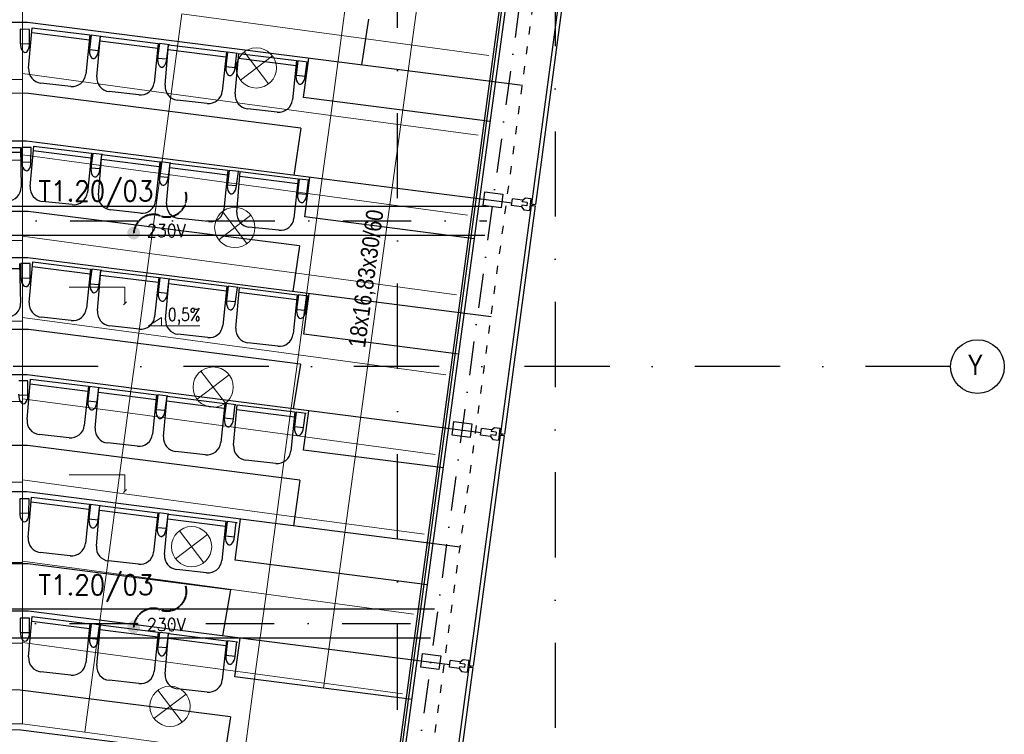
# Model space of a CAD drawing. Header units: millimetres. Extents: x -32221 to 212500, y 31663 to 93766.
# Tile 208 of 256: x 86252 to 93588, y 37916 to 43241. Entities that reach past the tile are written whole.
import ezdxf

# ---------------------------------------------------------------- set-up
doc = ezdxf.new("R2010")
doc.units = ezdxf.units.MM
for name, pattern in [('DASHDOTX2', [50.8, 25.4, -12.7, 0, -12.7]), ('GCAD_ISO03W100', [30, 12, -18]), ('HIDDEN', [0.375, 0.25, -0.125])]:
    doc.linetypes.add(name, pattern=pattern)
for name, color, linetype in [('IE-ZASILANIA', 5, 'Continuous'), ('osie', 251, 'Continuous'), ('Sciany', 251, 'Continuous'), ('Wyposazenie', 251, 'Continuous')]:
    doc.layers.add(name, color=color, linetype=linetype)
for name, color, linetype, lineweight in [('kasetony', 251, 'Continuous', 5), ('lampy', 251, 'Continuous', 9), ('opis', 251, 'Continuous', 15), ('Opisy', 251, 'Continuous', 13)]:
    doc.layers.add(name, color=color, linetype=linetype, lineweight=lineweight)
doc.styles.add('ROMANS', font='romans.shx', dxfattribs={"width": 0.7})
doc.styles.get("Standard").update_dxf_attribs({"font": 'ARIALN.TTF'})

msp = doc.modelspace()

# ---------------------------------------------------------------- hatches: boundary and pattern name
at = {"layer": 'IE-ZASILANIA', "linetype": 'HIDDEN', "lineweight": 40}
h = msp.add_hatch(color=256, dxfattribs=at)
edge = h.paths.add_edge_path()
edge.add_ellipse((87101.405, 41650.788), major_axis=(33.941, 33.941), ratio=1, start_angle=327.9527645, end_angle=507.9527645)
edge.add_ellipse((87101.405, 41650.788), major_axis=(-33.941, 33.941), ratio=1, start_angle=57.9527645, end_angle=237.9527645)
h = msp.add_hatch(color=256, dxfattribs=at)
edge = h.paths.add_edge_path()
edge.add_ellipse((87101.405, 38715.426), major_axis=(33.941, 33.941), ratio=1, start_angle=327.9527645, end_angle=507.9527645)
edge.add_ellipse((87101.405, 38715.426), major_axis=(-33.941, 33.941), ratio=1, start_angle=57.9527645, end_angle=237.9527645)

# ---------------------------------------------------------------- linework, layer by layer
for centre, radius, start, end in [((87349.518, 41916.603), 145.972, 244.8187509, 15.9256724), ((87250.165, 41640.084), 149.145, 75.5392722, 175.8840733), ((87349.518, 38981.241), 145.972, 244.8187509, 15.9256724), ((87250.165, 38704.721), 149.145, 75.5392722, 175.8840733)]:
    msp.add_arc(centre, radius, start, end, dxfattribs=at)
at = {"layer": 'kasetony', "color": 251, "true_color": 0x636466}
for p, q in [((88731.04, 43716.963), (88650.599, 43122.38)), ((86272.266, 42794.948), (86272.266, 43394.948)), ((87380.992, 42688.678), (87461.432, 43283.261)), ((87380.992, 42688.678), (87461.432, 43283.261)), ((87461.432, 43283.261), (87380.992, 42688.678)), ((88650.599, 43122.38), (87461.432, 43283.261)), ((88650.599, 43122.38), (87461.432, 43283.261)), ((88570.158, 42527.796), (88650.599, 43122.38)), ((88570.158, 42527.796), (88650.599, 43122.38)), ((88650.599, 43122.38), (88570.158, 42527.796)), ((89748.891, 42973.792), (88650.599, 43122.38)), ((89748.891, 42973.792), (88650.599, 43122.38)), ((85072.266, 42794.948), (86272.266, 42794.948)), ((86272.266, 42794.948), (85072.266, 42794.948)), ((86272.266, 42838.677), (87380.992, 42688.678)), ((87380.992, 42688.678), (86272.266, 42838.677)), ((86272.266, 42194.948), (86272.266, 42794.948)), ((87300.551, 42094.095), (87380.992, 42688.678)), ((87300.551, 42094.095), (87380.992, 42688.678)), ((87380.992, 42688.678), (87300.551, 42094.095)), ((87380.992, 42688.678), (88570.158, 42527.796)), ((88570.158, 42527.796), (87380.992, 42688.678)), ((88489.717, 41933.213), (88570.158, 42527.796)), ((88489.717, 41933.213), (88570.158, 42527.796)), ((88570.158, 42527.796), (88489.717, 41933.213)), ((88570.158, 42527.796), (89668.45, 42379.209)), ((89668.45, 42379.209), (88570.158, 42527.796)), ((85072.266, 42194.948), (86272.266, 42194.948)), ((86272.266, 42194.948), (85072.266, 42194.948)), ((87300.551, 42094.095), (86272.266, 42233.211)), ((86272.266, 42233.211), (87300.551, 42094.095)), ((87300.551, 42094.095), (86272.266, 42233.211)), ((86272.266, 41594.948), (86272.266, 42194.948)), ((87220.11, 41499.511), (87300.551, 42094.095)), ((87220.11, 41499.511), (87300.551, 42094.095)), ((87300.551, 42094.095), (87220.11, 41499.511)), ((88489.717, 41933.213), (87300.551, 42094.095)), ((87300.551, 42094.095), (88489.717, 41933.213)), ((88489.717, 41933.213), (87300.551, 42094.095)), ((88409.277, 41338.63), (88489.717, 41933.213)), ((88409.277, 41338.63), (88489.717, 41933.213)), ((88489.717, 41933.213), (88409.277, 41338.63)), ((89588.009, 41784.626), (88489.717, 41933.213)), ((88489.717, 41933.213), (89588.009, 41784.626)), ((89588.009, 41784.626), (88489.717, 41933.213)), ((85072.266, 41594.948), (86272.266, 41594.948)), ((86272.266, 41594.948), (85072.266, 41594.948)), ((86272.266, 41627.745), (87220.11, 41499.511)), ((87220.11, 41499.511), (86272.266, 41627.745)), ((86272.266, 40994.948), (86272.266, 41594.948)), ((87139.669, 40904.928), (87220.11, 41499.511)), ((87139.669, 40904.928), (87220.11, 41499.511)), ((87220.11, 41499.511), (87139.669, 40904.928)), ((87220.11, 41499.511), (88409.277, 41338.63)), ((88409.277, 41338.63), (87220.11, 41499.511)), ((88328.836, 40744.046), (88409.277, 41338.63)), ((88328.836, 40744.046), (88409.277, 41338.63)), ((88409.277, 41338.63), (88328.836, 40744.046)), ((88409.277, 41338.63), (89507.569, 41190.043)), ((89507.569, 41190.043), (88409.277, 41338.63)), ((87139.669, 40904.928), (86272.266, 41022.278)), ((86272.266, 41022.278), (87139.669, 40904.928)), ((87139.669, 40904.928), (86272.266, 41022.278)), ((85072.266, 40994.948), (86272.266, 40994.948)), ((86272.266, 40994.948), (85072.266, 40994.948)), ((86272.266, 40394.948), (86272.266, 40994.948)), ((87059.229, 40310.345), (87139.669, 40904.928)), ((87059.229, 40310.345), (87139.669, 40904.928)), ((87139.669, 40904.928), (87059.229, 40310.345)), ((88328.836, 40744.046), (87139.669, 40904.928)), ((87139.669, 40904.928), (88328.836, 40744.046)), ((88328.836, 40744.046), (87139.669, 40904.928)), ((88248.395, 40149.463), (88328.836, 40744.046)), ((88248.395, 40149.463), (88328.836, 40744.046)), ((88328.836, 40744.046), (88248.395, 40149.463)), ((89427.128, 40595.459), (88328.836, 40744.046)), ((88328.836, 40744.046), (89427.128, 40595.459)), ((89427.128, 40595.459), (88328.836, 40744.046)), ((85072.266, 40394.948), (86272.266, 40394.948)), ((86272.266, 40394.948), (85072.266, 40394.948)), ((86272.266, 40416.812), (87059.229, 40310.345)), ((87059.229, 40310.345), (86272.266, 40416.812)), ((86272.266, 39794.948), (86272.266, 40394.948)), ((86978.788, 39715.761), (87059.229, 40310.345)), ((86978.788, 39715.761), (87059.229, 40310.345)), ((87059.229, 40310.345), (86978.788, 39715.761)), ((87059.229, 40310.345), (88248.395, 40149.463)), ((88248.395, 40149.463), (87059.229, 40310.345)), ((88167.954, 39554.88), (88248.395, 40149.463)), ((88167.954, 39554.88), (88248.395, 40149.463)), ((88248.395, 40149.463), (88167.954, 39554.88)), ((88248.395, 40149.463), (89346.687, 40000.876)), ((89346.687, 40000.876), (88248.395, 40149.463)), ((85072.266, 39794.948), (86272.266, 39794.948)), ((86272.266, 39794.948), (85072.266, 39794.948)), ((86978.788, 39715.761), (86272.266, 39811.346)), ((86272.266, 39811.346), (86978.788, 39715.761)), ((86978.788, 39715.761), (86272.266, 39811.346)), ((86272.266, 39194.948), (86272.266, 39794.948)), ((86898.347, 39121.178), (86978.788, 39715.761)), ((86898.347, 39121.178), (86978.788, 39715.761)), ((86978.788, 39715.761), (86898.347, 39121.178)), ((88167.954, 39554.88), (86978.788, 39715.761)), ((86978.788, 39715.761), (88167.954, 39554.88)), ((88167.954, 39554.88), (86978.788, 39715.761)), ((88167.954, 39554.88), (88087.514, 38960.297)), ((89266.246, 39406.293), (88167.954, 39554.88)), ((88167.954, 39554.88), (89266.246, 39406.293)), ((89266.246, 39406.293), (88167.954, 39554.88)), ((85072.266, 39194.948), (86272.266, 39194.948)), ((86272.266, 39194.948), (85072.266, 39194.948)), ((86272.266, 39205.88), (86898.347, 39121.178)), ((86898.347, 39121.178), (86272.266, 39205.88)), ((86898.347, 39121.178), (86272.266, 39205.88)), ((86272.266, 38594.948), (86272.266, 39194.948)), ((86817.906, 38526.595), (86898.347, 39121.178)), ((86817.906, 38526.595), (86898.347, 39121.178)), ((86898.347, 39121.178), (86817.906, 38526.595)), ((88087.514, 38960.297), (86898.347, 39121.178)), ((88087.514, 38960.297), (86898.347, 39121.178)), ((88007.073, 38365.713), (88087.514, 38960.297)), ((88007.073, 38365.713), (88087.514, 38960.297)), ((88087.514, 38960.297), (88007.073, 38365.713)), ((89185.805, 38811.709), (88087.514, 38960.297)), ((89185.805, 38811.709), (88087.514, 38960.297)), ((85072.266, 38594.948), (86272.266, 38594.948)), ((86272.266, 38594.948), (85072.266, 38594.948)), ((86272.266, 38600.414), (86817.906, 38526.595)), ((86817.906, 38526.595), (86272.266, 38600.414)), ((86272.266, 37994.948), (86272.266, 38594.948)), ((86737.465, 37932.012), (86817.906, 38526.595)), ((86737.465, 37932.012), (86817.906, 38526.595)), ((86817.906, 38526.595), (86737.465, 37932.012)), ((86817.906, 38526.595), (88007.073, 38365.713)), ((88007.073, 38365.713), (86817.906, 38526.595)), ((87926.632, 37771.13), (88007.073, 38365.713)), ((87926.632, 37771.13), (88007.073, 38365.713)), ((88007.073, 38365.713), (87926.632, 37771.13)), ((88007.073, 38365.713), (89105.365, 38217.126)), ((89105.365, 38217.126), (88007.073, 38365.713)), ((85072.266, 37994.948), (86272.266, 37994.948)), ((86272.266, 37994.948), (85072.266, 37994.948)), ((86737.465, 37932.012), (86272.266, 37994.948)), ((86272.266, 37994.948), (86737.465, 37932.012)), ((86737.465, 37932.012), (86272.266, 37994.948)), ((87926.632, 37771.13), (86737.465, 37932.012)), ((86737.465, 37932.012), (87926.632, 37771.13)), ((87926.632, 37771.13), (86737.465, 37932.012))]:
    msp.add_line(p, q, dxfattribs=at)
at = {"layer": 'lampy', "color": 251, "true_color": 0x636466}
for p, q in [((87924.907, 43000.693), (88106.684, 42762.036)), ((88135.124, 42972.253), (87896.467, 42790.476)), ((87974.242, 41783.087), (87735.585, 41601.31)), ((87764.025, 41811.527), (87945.802, 41572.87)), ((87813.361, 40593.92), (87574.704, 40412.143)), ((87603.144, 40622.36), (87784.921, 40383.703)), ((87652.479, 39404.753), (87413.822, 39222.977)), ((87442.262, 39433.193), (87624.039, 39194.536)), ((87281.381, 38244.027), (87463.158, 38005.37)), ((87491.598, 38215.587), (87252.941, 38033.81))]:
    msp.add_line(p, q, dxfattribs=at)
for centre in [(88015.795, 42881.365), (87854.914, 41692.198), (87694.032, 40503.032), (87533.151, 39313.865), (87372.269, 38124.698)]:
    msp.add_circle(centre, 150, dxfattribs=at)
at = {"layer": 'opis', "color": 251, "true_color": 0x636466}
for p, q in [((86620.416, 41248.374), (87036.257, 41248.374)), ((87036.257, 41248.374), (87036.251, 41128.142)), ((87025.016, 41116.907), (87047.486, 41139.377)), ((87211.252, 40960.181), (87308.594, 41021.095)), ((87308.594, 41021.095), (87308.594, 40960.181)), ((87211.252, 40960.181), (87593.469, 40960.181)), ((86620.343, 39848.345), (87036.184, 39848.345)), ((87036.184, 39848.345), (87036.178, 39728.114)), ((87024.943, 39716.879), (87047.413, 39739.349))]:
    msp.add_line(p, q, dxfattribs=at)
at = {"layer": 'Opisy', "color": 251, "true_color": 0x636466}
msp.add_line((88515.861, 38259.245), (89464.117, 45173.892), dxfattribs=at)
at = {"layer": 'osie', "color": 251, "linetype": 'DASHDOTX2', "ltscale": 25, "true_color": 0x636466}
for p, q in [((89067.244, 33019.002), (89067.244, 62730.045)), ((90241.854, 62730.045), (90241.854, 33019.002)), ((93188.295, 40655.672), (77303.49, 40655.672))]:
    msp.add_line(p, q, dxfattribs=at)
at = {"layer": 'osie', "color": 251, "true_color": 0x636466}
for p, q in [((79516.379, 41851.817), (89748.401, 41851.817)), ((89718.693, 41631.817), (79515.979, 41631.817)), ((79510.926, 38851.817), (89343.3, 38851.817)), ((89313.593, 38631.817), (79510.527, 38631.817))]:
    msp.add_line(p, q, dxfattribs=at)
at = {"layer": 'osie', "color": 251, "linetype": 'DASHDOTX2', "ltscale": 20, "true_color": 0x636466}
for p, q in [((79516.179, 41741.817), (89733.547, 41741.817)), ((79510.726, 38741.817), (89328.447, 38741.817))]:
    msp.add_line(p, q, dxfattribs=at)
at = {"layer": 'osie', "color": 251, "true_color": 0x636466}
msp.add_circle((93388.295, 40655.672), 200, dxfattribs=at)
at = {"layer": 'Sciany', "color": 251, "true_color": 0x636466}
for p, q in [((88918.777, 36597.653), (90107.889, 45387.049)), ((88935.662, 36595.368), (90124.928, 45384.931)), ((88963.002, 36606.82), (90150.255, 45381.504)), ((90297.884, 43596.391), (90064.937, 41868.433)), ((90327.435, 43592.407), (90094.487, 41864.449)), ((86310.026, 43220.579), (79640.271, 43236.294)), ((89997.898, 42750.94), (86310.026, 43220.579)), ((88366.492, 42660.437), (88405.377, 42953.743)), ((89758.729, 42481.107), (88366.492, 42660.437)), ((86302.128, 42334.878), (79639.388, 42350.571)), ((89920.516, 41874.088), (86302.128, 42334.878)), ((88376.071, 41770.903), (88415.166, 42065.79)), ((89704.756, 41856.76), (89717.67, 41958.173)), ((89717.67, 41958.173), (89852.887, 41940.954)), ((89852.887, 41940.954), (89839.973, 41839.541)), ((89917.287, 41855.46), (89923.744, 41906.166)), ((89997.81, 41896.734), (89923.744, 41906.166)), ((89997.81, 41896.734), (89996.196, 41884.057)), ((89997.81, 41896.734), (90020.097, 41912.95)), ((90020.097, 41912.95), (90061.349, 41907.697)), ((90061.349, 41907.697), (90050.116, 41819.49)), ((89839.973, 41839.541), (89704.756, 41856.76)), ((90063.43, 41856.601), (89834.324, 40157.153)), ((90092.98, 41852.618), (89863.875, 40153.169)), ((89991.353, 41846.028), (89917.287, 41855.46)), ((89992.967, 41858.704), (89991.353, 41846.028)), ((89991.353, 41846.028), (90008.864, 41824.743)), ((90030, 41853.988), (89992.967, 41858.704)), ((90033.228, 41879.341), (89996.196, 41884.057)), ((90008.864, 41824.743), (90050.116, 41819.49)), ((90033.228, 41879.341), (90030, 41853.988)), ((90054.979, 41857.678), (90071.881, 41855.525)), ((90056.486, 41869.509), (90073.388, 41867.357)), ((90063.43, 41856.601), (90092.98, 41852.618)), ((90064.937, 41868.433), (90094.487, 41864.449)), ((90073.388, 41867.357), (90071.881, 41855.525)), ((89640.707, 41608.838), (88376.071, 41770.903)), ((86314.034, 41466.37), (79638.522, 41482.09)), ((89765.556, 41026.83), (86314.034, 41466.37)), ((88368.502, 40896.685), (88408.665, 41199.625)), ((89524.34, 40748.796), (88368.502, 40896.685)), ((86306.97, 40593.614), (79637.653, 40609.322)), ((89689.903, 40162.808), (86306.97, 40593.614)), ((88366.61, 40033.821), (88405.397, 40326.386)), ((89474.143, 40145.48), (89487.058, 40246.893)), ((89487.058, 40246.893), (89622.275, 40229.674)), ((89622.275, 40229.674), (89609.36, 40128.261)), ((89767.198, 40185.454), (89789.485, 40201.67)), ((89789.485, 40201.67), (89830.736, 40196.417)), ((89609.36, 40128.261), (89474.143, 40145.48)), ((89832.818, 40145.321), (89601.369, 38428.489)), ((89862.368, 40141.338), (89630.92, 38424.505)), ((89686.675, 40144.18), (89693.132, 40194.886)), ((89760.74, 40134.748), (89686.675, 40144.18)), ((89767.198, 40185.454), (89693.132, 40194.886)), ((89762.355, 40147.424), (89760.74, 40134.748)), ((89760.74, 40134.748), (89778.252, 40113.463)), ((89799.387, 40142.708), (89762.355, 40147.424)), ((89767.198, 40185.454), (89765.583, 40172.777)), ((89802.616, 40168.061), (89765.583, 40172.777)), ((89802.616, 40168.061), (89799.387, 40142.708)), ((89830.736, 40196.417), (89819.504, 40108.21)), ((89824.367, 40146.398), (89841.269, 40144.245)), ((89825.873, 40158.229), (89842.775, 40156.077)), ((89832.818, 40145.321), (89862.368, 40141.338)), ((89834.324, 40157.153), (89863.875, 40153.169)), ((89842.775, 40156.077), (89841.269, 40144.245)), ((89778.252, 40113.463), (89819.504, 40108.21)), ((89409.545, 39900.378), (88366.61, 40033.821)), ((86306.757, 39721.996), (79636.784, 39737.706)), ((89534.327, 39310.976), (86306.757, 39721.996)), ((87857.596, 39214.478), (87898.015, 39519.355)), ((89291.709, 39029.482), (87857.596, 39214.478)), ((86317.614, 38833.928), (79643.665, 38849.647)), ((89456.948, 38434.144), (86317.614, 38833.928)), ((87855.704, 38344.045), (87894.035, 38633.176)), ((89241.188, 38416.816), (89254.103, 38518.229)), ((89254.103, 38518.229), (89389.32, 38501.01)), ((89389.32, 38501.01), (89376.405, 38399.597)), ((89453.72, 38415.515), (89460.177, 38466.222)), ((89534.242, 38456.79), (89460.177, 38466.222)), ((89534.242, 38456.79), (89532.628, 38444.113)), ((89569.661, 38439.397), (89532.628, 38444.113)), ((89534.242, 38456.79), (89556.53, 38473.006)), ((89556.53, 38473.006), (89597.781, 38467.753)), ((89597.781, 38467.753), (89586.549, 38379.546)), ((89376.405, 38399.597), (89241.188, 38416.816)), ((89599.863, 38416.657), (89356.839, 36613.927)), ((89629.413, 38412.674), (89386.389, 36609.944)), ((89527.785, 38406.083), (89453.72, 38415.515)), ((89529.4, 38418.76), (89527.785, 38406.083)), ((89527.785, 38406.083), (89545.297, 38384.799)), ((89566.432, 38414.044), (89529.4, 38418.76)), ((89545.297, 38384.799), (89586.549, 38379.546)), ((89569.661, 38439.397), (89566.432, 38414.044)), ((89591.412, 38417.734), (89608.314, 38415.581)), ((89592.918, 38429.565), (89609.82, 38427.413)), ((89599.863, 38416.657), (89629.413, 38412.674)), ((89601.369, 38428.489), (89630.92, 38424.505)), ((89609.82, 38427.413), (89608.314, 38415.581)), ((89176.019, 38174.446), (87855.704, 38344.045)), ((86260.94, 37947.777), (79635.015, 37963.383)), ((89298.494, 37560.954), (86260.94, 37947.777))]:
    msp.add_line(p, q, dxfattribs=at)
at = {"layer": 'Sciany', "color": 251, "linetype": 'DASHDOTX2', "ltscale": 10, "true_color": 0x636466}
msp.add_line((90248.958, 45374.804), (89064.91, 36606.259), dxfattribs=at)
at = {"layer": 'Sciany', "color": 251, "linetype": 'GCAD_ISO03W100', "ltscale": 5, "true_color": 0x636466}
msp.add_line((89166.818, 36590.565), (90347.914, 45354.992), dxfattribs=at)
at = {"layer": 'Wyposazenie', "color": 251, "true_color": 0x636466}
for p, q in [((88850.126, 43245.38), (88799.275, 42903.581)), ((86256.691, 43169.007), (86256.536, 43060.299)), ((86325.858, 43168.658), (86256.691, 43169.007)), ((86319.079, 42878.92), (86345.329, 43180.819)), ((86325.322, 43062.522), (86325.858, 43168.658)), ((86342.512, 43146.488), (86772.329, 43091.929)), ((86345.329, 43180.819), (86776.014, 43127.101)), ((86256.536, 43060.299), (86325.322, 43062.522)), ((86776.014, 43127.101), (86745.396, 42834.85)), ((86785.01, 43125.979), (86771.947, 43018.059)), ((86785.01, 43125.979), (86771.947, 43018.059)), ((86859.265, 43116.717), (86785.01, 43125.979)), ((86827.397, 42815.52), (86853.647, 43117.418)), ((86840.511, 43012.097), (86853.647, 43117.418)), ((86850.83, 43083.088), (87280.647, 43028.529)), ((86853.647, 43117.418), (87284.332, 43063.7)), ((87284.332, 43063.7), (87253.713, 42771.45)), ((87293.328, 43062.578), (87280.265, 42954.658)), ((87293.328, 43062.578), (87280.265, 42954.658)), ((87367.582, 43053.317), (87293.328, 43062.578)), ((86771.947, 43018.059), (86840.511, 43012.097)), ((86771.947, 43018.059), (86840.511, 43012.097)), ((87335.714, 42752.119), (87361.964, 43054.017)), ((87348.828, 42948.696), (87361.964, 43054.017)), ((87359.147, 43019.687), (87788.965, 42965.128)), ((87361.964, 43054.017), (87792.65, 43000.3)), ((87792.65, 43000.3), (87762.031, 42708.049)), ((87801.646, 42999.178), (87788.583, 42891.257)), ((87801.646, 42999.178), (87788.583, 42891.257)), ((87875.9, 42989.916), (87801.646, 42999.178)), ((87857.146, 42885.296), (87870.282, 42990.617)), ((87858.447, 42687.701), (87884.697, 42989.599)), ((87884.697, 42989.599), (88315.382, 42935.881)), ((87280.265, 42954.658), (87348.828, 42948.696)), ((87280.265, 42954.658), (87348.828, 42948.696)), ((87881.88, 42955.269), (88311.698, 42900.71)), ((88315.382, 42935.881), (88284.764, 42643.631)), ((88324.378, 42934.759), (88311.316, 42826.839)), ((88324.378, 42934.759), (88311.316, 42826.839)), ((88398.633, 42925.498), (88324.378, 42934.759)), ((88379.879, 42820.877), (88393.015, 42926.198)), ((87788.583, 42891.257), (87857.146, 42885.296)), ((87788.583, 42891.257), (87857.146, 42885.296)), ((88311.316, 42826.839), (88379.879, 42820.877)), ((88311.316, 42826.839), (88379.879, 42820.877)), ((86317.099, 42691.833), (81114.688, 42704.087)), ((86632.518, 42743.887), (86409.724, 42768.449)), ((87140.836, 42680.486), (86918.041, 42705.048)), ((88347.641, 42433.25), (86317.099, 42691.833)), ((87649.153, 42617.085), (87426.359, 42641.647)), ((88171.886, 42552.667), (87949.092, 42577.229)), ((88347.641, 42433.25), (88295.405, 42081.041)), ((85824.77, 42290.041), (86258.787, 42287.849)), ((85826.05, 42255.619), (86259.305, 42252.489)), ((86258.787, 42287.849), (86263.091, 41994.031)), ((86267.852, 42287.804), (86267.698, 42179.096)), ((86337.02, 42287.454), (86267.852, 42287.804)), ((86330.241, 41997.717), (86356.491, 42299.615)), ((86336.484, 42181.318), (86337.02, 42287.454)), ((86353.674, 42265.285), (86783.491, 42210.726)), ((86356.491, 42299.615), (86787.176, 42245.897)), ((86787.176, 42245.897), (86756.557, 41953.647)), ((86796.172, 42244.775), (86783.109, 42136.855)), ((86796.172, 42244.775), (86783.109, 42136.855)), ((86870.426, 42235.514), (86796.172, 42244.775)), ((86838.558, 41934.316), (86864.808, 42236.215)), ((86851.672, 42130.894), (86864.808, 42236.215)), ((86861.991, 42201.884), (87291.809, 42147.325)), ((86864.808, 42236.215), (87295.494, 42182.497)), ((87295.494, 42182.497), (87264.875, 41890.246)), ((86267.698, 42179.096), (86336.484, 42181.318)), ((86783.109, 42136.855), (86851.672, 42130.894)), ((86783.109, 42136.855), (86851.672, 42130.894)), ((87304.49, 42181.375), (87291.427, 42073.454)), ((87304.49, 42181.375), (87291.427, 42073.454)), ((87378.744, 42172.113), (87304.49, 42181.375)), ((87346.876, 41870.915), (87373.126, 42172.814)), ((87359.99, 42067.493), (87373.126, 42172.814)), ((87370.309, 42138.483), (87800.126, 42083.924)), ((87373.126, 42172.814), (87803.811, 42119.096)), ((87803.811, 42119.096), (87773.193, 41826.845)), ((87812.807, 42117.974), (87799.744, 42010.054)), ((87812.807, 42117.974), (87799.744, 42010.054)), ((87887.061, 42108.712), (87812.807, 42117.974)), ((87868.307, 42004.092), (87881.444, 42109.413)), ((87869.609, 41806.497), (87895.859, 42108.395)), ((87895.859, 42108.395), (88326.544, 42054.678)), ((87291.427, 42073.454), (87359.99, 42067.493)), ((87291.427, 42073.454), (87359.99, 42067.493)), ((87893.042, 42074.065), (88322.859, 42019.506)), ((88326.544, 42054.678), (88295.925, 41762.427)), ((88335.54, 42053.556), (88322.477, 41945.635)), ((88335.54, 42053.556), (88322.477, 41945.635)), ((88409.794, 42044.294), (88335.54, 42053.556)), ((88391.04, 41939.674), (88404.177, 42044.995)), ((87799.744, 42010.054), (87868.307, 42004.092)), ((87799.744, 42010.054), (87868.307, 42004.092)), ((88322.477, 41945.635), (88391.04, 41939.674)), ((88322.477, 41945.635), (88391.04, 41939.674)), ((86315.027, 41811.925), (81116.904, 41824.168)), ((86643.68, 41862.683), (86420.885, 41887.245)), ((87151.997, 41799.282), (86929.203, 41823.845)), ((88336.396, 41554.51), (86315.027, 41811.925)), ((87660.315, 41735.882), (87437.521, 41760.444)), ((88183.048, 41671.463), (87960.253, 41696.025)), ((88336.396, 41554.51), (88287.33, 41215.077)), ((85819.448, 41386.113), (86252.71, 41388.026)), ((86251.781, 41423.378), (86259.505, 41129.63)), ((86330.013, 41423.894), (86260.846, 41423.438)), ((86260.846, 41423.438), (86261.957, 41314.736)), ((86323.234, 41134.157), (86349.484, 41436.055)), ((86330.712, 41317.759), (86330.013, 41423.894)), ((86346.667, 41401.725), (86776.484, 41347.166)), ((86349.484, 41436.055), (86780.169, 41382.337)), ((86780.169, 41382.337), (86749.55, 41090.087)), ((86789.165, 41381.215), (86776.102, 41273.295)), ((86789.165, 41381.215), (86776.102, 41273.295)), ((86863.419, 41371.954), (86789.165, 41381.215)), ((86261.957, 41314.736), (86330.712, 41317.759)), ((86831.551, 41070.756), (86857.802, 41372.654)), ((86844.665, 41267.333), (86857.802, 41372.654)), ((86854.984, 41338.324), (87284.802, 41283.765)), ((86857.802, 41372.654), (87288.487, 41318.936)), ((87288.487, 41318.936), (87257.868, 41026.686)), ((87297.483, 41317.814), (87284.42, 41209.894)), ((87297.483, 41317.814), (87284.42, 41209.894)), ((87371.737, 41308.553), (87297.483, 41317.814)), ((87339.869, 41007.355), (87366.119, 41309.254)), ((87352.983, 41203.933), (87366.119, 41309.254)), ((87366.119, 41309.254), (87796.804, 41255.536)), ((86776.102, 41273.295), (86844.665, 41267.333)), ((86776.102, 41273.295), (86844.665, 41267.333)), ((87363.302, 41274.923), (87793.119, 41220.364)), ((87796.804, 41255.536), (87766.186, 40963.285)), ((87805.8, 41254.414), (87792.737, 41146.493)), ((87805.8, 41254.414), (87792.737, 41146.493)), ((87880.055, 41245.152), (87805.8, 41254.414)), ((87861.301, 41140.532), (87874.437, 41245.853)), ((87862.602, 40942.937), (87888.852, 41244.835)), ((87888.852, 41244.835), (88319.537, 41191.117)), ((87284.42, 41209.894), (87352.983, 41203.933)), ((87284.42, 41209.894), (87352.983, 41203.933)), ((87886.035, 41210.505), (88315.852, 41155.946)), ((88319.537, 41191.117), (88288.919, 40898.867)), ((88328.533, 41189.995), (88315.47, 41082.075)), ((88328.533, 41189.995), (88315.47, 41082.075)), ((88402.787, 41180.734), (88328.533, 41189.995)), ((88384.033, 41076.113), (88397.17, 41181.434)), ((87792.737, 41146.493), (87861.301, 41140.532)), ((87792.737, 41146.493), (87861.301, 41140.532)), ((88315.47, 41082.075), (88384.033, 41076.113)), ((88315.47, 41082.075), (88384.033, 41076.113)), ((86636.673, 40999.123), (86413.878, 41023.685)), ((86318.988, 40931.78), (81109.596, 40944.05)), ((87144.99, 40935.722), (86922.196, 40960.284)), ((88344.058, 40673.894), (86318.988, 40931.78)), ((87653.308, 40872.322), (87430.514, 40896.884)), ((88176.041, 40807.903), (87953.247, 40832.465)), ((88344.058, 40673.894), (88290.629, 40341.001)), ((86313.918, 40550.426), (86244.75, 40550.775)), ((86307.139, 40260.688), (86333.389, 40562.587)), ((86313.382, 40444.29), (86313.918, 40550.426)), ((86330.572, 40528.256), (86760.389, 40473.697)), ((86333.389, 40562.587), (86764.074, 40508.869)), ((86764.074, 40508.869), (86733.455, 40216.618)), ((86773.07, 40507.747), (86760.007, 40399.827)), ((86773.07, 40507.747), (86760.007, 40399.827)), ((86847.324, 40498.485), (86773.07, 40507.747)), ((86815.456, 40197.288), (86841.707, 40499.186)), ((86828.57, 40393.865), (86841.707, 40499.186)), ((86841.707, 40499.186), (87272.392, 40445.468)), ((86244.596, 40442.067), (86313.382, 40444.29)), ((86838.889, 40464.856), (87268.707, 40410.297)), ((87272.392, 40445.468), (87241.773, 40153.218)), ((87281.388, 40444.346), (87268.325, 40336.426)), ((87281.388, 40444.346), (87268.325, 40336.426)), ((87355.642, 40435.085), (87281.388, 40444.346)), ((87323.774, 40133.887), (87350.024, 40435.785)), ((87336.888, 40330.464), (87350.024, 40435.785)), ((87350.024, 40435.785), (87780.709, 40382.068)), ((86760.007, 40399.827), (86828.57, 40393.865)), ((86760.007, 40399.827), (86828.57, 40393.865)), ((87347.207, 40401.455), (87777.024, 40346.896)), ((87780.709, 40382.068), (87750.091, 40089.817)), ((87789.705, 40380.946), (87776.642, 40273.025)), ((87789.705, 40380.946), (87776.642, 40273.025)), ((87863.96, 40371.684), (87789.705, 40380.946)), ((87845.205, 40267.064), (87858.342, 40372.385)), ((87846.507, 40069.469), (87872.757, 40371.367)), ((87872.757, 40371.367), (88303.442, 40317.649)), ((87268.325, 40336.426), (87336.888, 40330.464)), ((87268.325, 40336.426), (87336.888, 40330.464)), ((87869.94, 40337.037), (88299.757, 40282.478)), ((88303.442, 40317.649), (88272.824, 40025.399)), ((88312.438, 40316.527), (88299.375, 40208.607)), ((88312.438, 40316.527), (88299.375, 40208.607)), ((88386.692, 40307.266), (88312.438, 40316.527)), ((88367.938, 40202.645), (88381.075, 40307.966)), ((87776.642, 40273.025), (87845.205, 40267.064)), ((87776.642, 40273.025), (87845.205, 40267.064)), ((88299.375, 40208.607), (88367.938, 40202.645)), ((88299.375, 40208.607), (88367.938, 40202.645)), ((86620.578, 40125.655), (86397.783, 40150.217)), ((86311.66, 40067.695), (81109.704, 40079.947)), ((88340.659, 39809.308), (86311.66, 40067.695)), ((87128.895, 40062.254), (86906.101, 40086.816)), ((87637.213, 39998.853), (87414.419, 40023.415)), ((88159.946, 39934.435), (87937.152, 39958.997)), ((88340.659, 39809.308), (88291.683, 39469.222)), ((86252.816, 39671.725), (86252.662, 39563.017)), ((86321.984, 39671.376), (86252.816, 39671.725)), ((86315.204, 39381.638), (86341.455, 39683.537)), ((86321.448, 39565.24), (86321.984, 39671.376)), ((86338.638, 39649.206), (86768.455, 39594.647)), ((86341.455, 39683.537), (86772.14, 39629.819)), ((86772.14, 39629.819), (86741.521, 39337.568)), ((86781.136, 39628.697), (86768.073, 39520.777)), ((86781.136, 39628.697), (86768.073, 39520.777)), ((86855.39, 39619.435), (86781.136, 39628.697)), ((86823.522, 39318.238), (86849.772, 39620.136)), ((86836.636, 39514.815), (86849.772, 39620.136)), ((86849.772, 39620.136), (87280.457, 39566.418)), ((86252.662, 39563.017), (86321.448, 39565.24)), ((86846.955, 39585.806), (87276.773, 39531.247)), ((87280.457, 39566.418), (87249.839, 39274.168)), ((87289.453, 39565.296), (87276.39, 39457.376)), ((87289.453, 39565.296), (87276.39, 39457.376)), ((87363.708, 39556.035), (87289.453, 39565.296)), ((87331.84, 39254.837), (87358.09, 39556.735)), ((87344.954, 39451.414), (87358.09, 39556.735)), ((87358.09, 39556.735), (87788.775, 39503.017)), ((86768.073, 39520.777), (86836.636, 39514.815)), ((86768.073, 39520.777), (86836.636, 39514.815)), ((87355.273, 39522.405), (87785.09, 39467.846)), ((87788.775, 39503.017), (87758.156, 39210.767)), ((87797.771, 39501.895), (87784.708, 39393.975)), ((87797.771, 39501.895), (87784.708, 39393.975)), ((87872.025, 39492.634), (87797.771, 39501.895)), ((87853.271, 39388.014), (87866.408, 39493.335)), ((87276.39, 39457.376), (87344.954, 39451.414)), ((87276.39, 39457.376), (87344.954, 39451.414)), ((87784.708, 39393.975), (87853.271, 39388.014)), ((87784.708, 39393.975), (87853.271, 39388.014)), ((86628.643, 39246.605), (86405.849, 39271.167)), ((86311.905, 39185.547), (81110.163, 39197.799)), ((87822.764, 38993.144), (86311.905, 39185.547)), ((87136.961, 39183.204), (86914.167, 39207.766)), ((87645.279, 39119.803), (87422.484, 39144.365)), ((87822.764, 38993.144), (87763.367, 38649.816)), ((86256.785, 38782.151), (86256.631, 38673.444)), ((86325.953, 38781.802), (86256.785, 38782.151)), ((86319.174, 38492.065), (86345.424, 38793.963)), ((86325.417, 38675.666), (86325.953, 38781.802)), ((86342.607, 38759.633), (86772.424, 38705.074)), ((86345.424, 38793.963), (86776.109, 38740.245)), ((86776.109, 38740.245), (86745.49, 38447.995)), ((86785.105, 38739.123), (86772.042, 38631.203)), ((86785.105, 38739.123), (86772.042, 38631.203)), ((86859.359, 38729.862), (86785.105, 38739.123)), ((86256.631, 38673.444), (86325.417, 38675.666)), ((86827.491, 38428.664), (86853.742, 38730.563)), ((86840.605, 38625.241), (86853.742, 38730.563)), ((86850.924, 38696.232), (87280.742, 38641.673)), ((86853.742, 38730.563), (87284.427, 38676.845)), ((87284.427, 38676.845), (87253.808, 38384.594)), ((87293.423, 38675.723), (87280.36, 38567.802)), ((87293.423, 38675.723), (87280.36, 38567.802)), ((87367.677, 38666.461), (87293.423, 38675.723)), ((87335.809, 38365.263), (87362.059, 38667.162)), ((87348.923, 38561.841), (87362.059, 38667.162)), ((87362.059, 38667.162), (87792.744, 38613.444)), ((86772.042, 38631.203), (86840.605, 38625.241)), ((86772.042, 38631.203), (86840.605, 38625.241)), ((87359.242, 38632.831), (87789.059, 38578.272)), ((87792.744, 38613.444), (87762.126, 38321.193)), ((87801.74, 38612.322), (87788.677, 38504.402)), ((87801.74, 38612.322), (87788.677, 38504.402)), ((87875.995, 38603.06), (87801.74, 38612.322)), ((87857.24, 38498.44), (87870.377, 38603.761)), ((87280.36, 38567.802), (87348.923, 38561.841)), ((87280.36, 38567.802), (87348.923, 38561.841)), ((87788.677, 38504.402), (87857.24, 38498.44)), ((87788.677, 38504.402), (87857.24, 38498.44)), ((86632.613, 38357.031), (86409.818, 38381.593)), ((87140.93, 38293.63), (86918.136, 38318.192)), ((86254.655, 38245.663), (81107.949, 38257.785)), ((87823.814, 38045.836), (86254.655, 38245.663)), ((87649.248, 38230.23), (87426.454, 38254.792)), ((87823.814, 38045.836), (87778.508, 37754.519))]:
    msp.add_line(p, q, dxfattribs=at)
for centre, start, end in [((86420.926, 42870.065), 175.0306109, 263.7088187), ((86643.721, 42845.503), 263.7088187, 354.0190401), ((86929.244, 42806.664), 175.0306109, 263.7088187), ((87152.038, 42782.102), 263.7088187, 354.0190401), ((87437.562, 42743.263), 175.0306109, 263.7088187), ((87660.356, 42718.701), 263.7088187, 354.0190401), ((87960.294, 42678.845), 175.0306109, 263.7088187), ((88183.089, 42654.283), 263.7088187, 354.0190401), ((86160.87, 41992.533), 270.5290542, 0.8392756), ((86432.088, 41988.861), 175.0306109, 263.7088187), ((86654.882, 41964.299), 263.7088187, 354.0190401), ((86940.406, 41925.46), 175.0306109, 263.7088187), ((87163.2, 41900.898), 263.7088187, 354.0190401), ((87448.723, 41862.06), 175.0306109, 263.7088187), ((87671.517, 41837.498), 263.7088187, 354.0190401), ((87971.456, 41797.641), 175.0306109, 263.7088187), ((88194.25, 41773.079), 263.7088187, 354.0190401), ((86157.308, 41126.942), 271.1960296, 1.5062509), ((86425.081, 41125.301), 175.0306109, 263.7088187), ((86647.875, 41100.739), 263.7088187, 354.0190401), ((86933.399, 41061.9), 175.0306109, 263.7088187), ((87156.193, 41037.338), 263.7088187, 354.0190401), ((87441.716, 40998.499), 175.0306109, 263.7088187), ((87664.511, 40973.937), 263.7088187, 354.0190401), ((87964.449, 40934.081), 175.0306109, 263.7088187), ((88187.244, 40909.519), 263.7088187, 354.0190401), ((86408.986, 40251.833), 175.0306109, 263.7088187), ((86631.78, 40227.271), 263.7088187, 354.0190401), ((86917.304, 40188.432), 175.0306109, 263.7088187), ((87140.098, 40163.87), 263.7088187, 354.0190401), ((87425.621, 40125.031), 175.0306109, 263.7088187), ((87648.416, 40100.469), 263.7088187, 354.0190401), ((87948.354, 40060.613), 175.0306109, 263.7088187), ((88171.148, 40036.051), 263.7088187, 354.0190401), ((86417.052, 39372.783), 175.0306109, 263.7088187), ((86639.846, 39348.221), 263.7088187, 354.0190401), ((86925.369, 39309.382), 175.0306109, 263.7088187), ((87148.164, 39284.82), 263.7088187, 354.0190401), ((87433.687, 39245.981), 175.0306109, 263.7088187), ((87656.481, 39221.419), 263.7088187, 354.0190401), ((86421.021, 38483.209), 175.0306109, 263.7088187), ((86643.815, 38458.647), 263.7088187, 354.0190401), ((86929.339, 38419.808), 175.0306109, 263.7088187), ((87152.133, 38395.246), 263.7088187, 354.0190401), ((87437.656, 38356.408), 175.0306109, 263.7088187), ((87660.451, 38331.846), 263.7088187, 354.0190401)]:
    msp.add_arc(centre, 102.232, start, end, dxfattribs=at)
for centre, major_axis in [((86290.929, 43061.411), (-2.082, 64.439)), ((86806.229, 43015.078), (5.585, 64.23)), ((86806.229, 43015.078), (5.585, 64.23)), ((87314.547, 42951.677), (5.585, 64.23)), ((87314.547, 42951.677), (5.585, 64.23)), ((87822.864, 42888.276), (5.585, 64.23)), ((87822.864, 42888.276), (5.585, 64.23)), ((88345.597, 42823.858), (5.585, 64.23)), ((88345.597, 42823.858), (5.585, 64.23)), ((86302.091, 42180.207), (-2.082, 64.439)), ((86817.391, 42133.874), (5.585, 64.23)), ((86817.391, 42133.874), (5.585, 64.23)), ((87325.708, 42070.474), (5.585, 64.23)), ((87325.708, 42070.474), (5.585, 64.23)), ((87834.026, 42007.073), (5.585, 64.23)), ((87834.026, 42007.073), (5.585, 64.23)), ((88356.759, 41942.654), (5.585, 64.23)), ((88356.759, 41942.654), (5.585, 64.23)), ((86296.335, 41316.247), (-2.832, 64.41)), ((86810.384, 41270.314), (5.585, 64.23)), ((86810.384, 41270.314), (5.585, 64.23)), ((87318.701, 41206.913), (5.585, 64.23)), ((87318.701, 41206.913), (5.585, 64.23)), ((87827.019, 41143.513), (5.585, 64.23)), ((87827.019, 41143.513), (5.585, 64.23)), ((88349.752, 41079.094), (5.585, 64.23)), ((88349.752, 41079.094), (5.585, 64.23)), ((86278.989, 40443.179), (-2.082, 64.439)), ((86794.289, 40396.846), (5.585, 64.23)), ((86794.289, 40396.846), (5.585, 64.23)), ((87302.606, 40333.445), (5.585, 64.23)), ((87302.606, 40333.445), (5.585, 64.23)), ((87810.924, 40270.044), (5.585, 64.23)), ((87810.924, 40270.044), (5.585, 64.23)), ((88333.657, 40205.626), (5.585, 64.23)), ((88333.657, 40205.626), (5.585, 64.23)), ((86287.055, 39564.129), (-2.082, 64.439)), ((86802.354, 39517.796), (5.585, 64.23)), ((86802.354, 39517.796), (5.585, 64.23)), ((87310.672, 39454.395), (5.585, 64.23)), ((87310.672, 39454.395), (5.585, 64.23)), ((87818.99, 39390.994), (5.585, 64.23)), ((87818.99, 39390.994), (5.585, 64.23)), ((86291.024, 38674.555), (-2.082, 64.439)), ((86806.324, 38628.222), (5.585, 64.23)), ((86806.324, 38628.222), (5.585, 64.23)), ((87314.641, 38564.822), (5.585, 64.23)), ((87314.641, 38564.822), (5.585, 64.23)), ((87822.959, 38501.421), (5.585, 64.23)), ((87822.959, 38501.421), (5.585, 64.23))]:
    msp.add_ellipse(centre, major_axis=major_axis, ratio=0.53373009, start_param=1.44454642, end_param=4.71238898, dxfattribs=at)

# ---------------------------------------------------------------- texts
at = {"layer": 'IE-ZASILANIA', "style": 'ROMANS', "width": 0.9}
for s, height, p in [('T1.20/03', 150, (86392.688, 41889.438)), ('230V', 96, (87199.471, 41621.059)), ('T1.20/03', 150, (86392.688, 38954.076)), ('230V', 96, (87199.471, 38685.696))]:
    msp.add_text(s, height=height, dxfattribs=at).set_placement(p)
at = {"layer": 'opis', "color": 251, "true_color": 0x636466, "insert": (87355.987, 41092.099), "char_height": 96, "width": 746.63813, "attachment_point": 1}
msp.add_mtext('{\\Fromans|c238;\\W0.8;0,5%}', dxfattribs=at)
at = {"layer": 'Opisy', "color": 251, "true_color": 0x636466}
msp.add_text('18x16,83x30/60', height=126.78053, rotation=82.2869598, dxfattribs=at).set_placement((88824.723, 40791.455))
at = {"layer": 'osie', "color": 251, "true_color": 0x636466}
msp.add_text('Y', height=151.314, dxfattribs=at).set_placement((93314.85, 40593.582))

doc.saveas('drawing.dxf')
